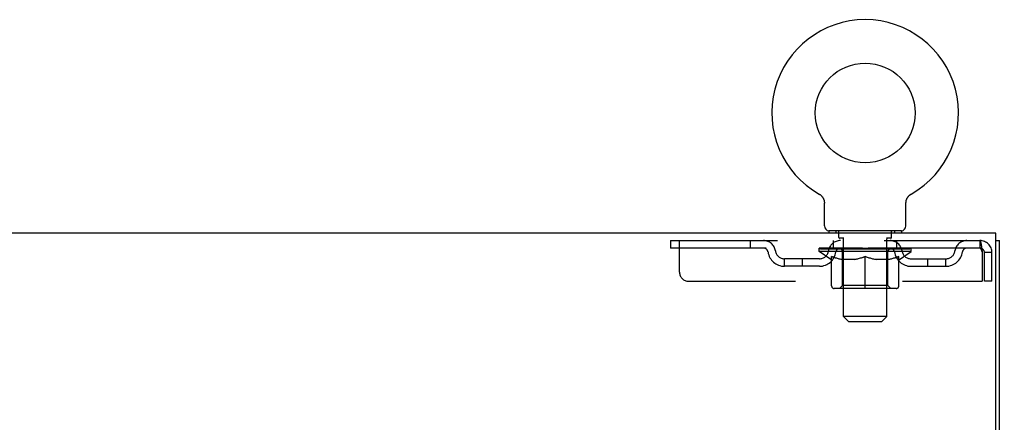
# Model space of a CAD drawing. Header units: inches. Extents: x 0 to 268, y 0 to 174.
# Tile 64 of 71: x 118.39 to 131.97, y 125.79 to 131.35. Entities that reach past the tile are written whole.
import ezdxf

# ---------------------------------------------------------------- set-up
doc = ezdxf.new("R2010")
doc.units = ezdxf.units.IN
doc.header["$LTSCALE"] = 14.749625
doc.header["$MEASUREMENT"] = 0
doc.linetypes.add('HIDDEN', pattern=[0.2, 0.1, -0.1])
doc.layers.get('0').update_dxf_attribs({"linetype": 'CONTINUOUS'})
doc.layers.add('DEFAULT_2', color=8, linetype='HIDDEN')
doc.layers.add('DIMENSIONS', color=7, linetype='CONTINUOUS')
doc.styles.get("Standard").update_dxf_attribs({"font": 'arial.ttf'})
doc.dimstyles.new('DIMSTYLE_1', dxfattribs={"dimtxt": 1.183125, "dimasz": 1.5775, "dimexe": 0.09, "dimexo": 0.07, "dimgap": 0.0375, "dimtad": 0, "dimtih": 1, "dimtoh": 1, "dimzin": 4, "dimdsep": 46, "dimtxsty": 'Standard', "dimblk": '_FILLED', "dimblk1": '_FILLED', "dimblk2": '_FILLED', "dimcen": 0.09, "dimadec": 3, "dimazin": 1, "dimtfac": 1, "dimtdec": 3, "dimtofl": 0, "dimtmove": 0, "dimatfit": 3, "dimldrblk": '_FILLED', "dimfxl": 0, "dimtolj": 1, "dimtzin": 4, "dimarcsym": 0})

# ---------------------------------------------------------------- blocks, each defined once
blk = doc.blocks.new('_FILLED')
at = {"color": 0, "linetype": 'ByBlock'}
blk.add_solid([(0, 0), (-1, 0.2), (-1, -0.2)], dxfattribs=at)
blk = doc.blocks.new('*D10')
at = {"layer": 'DIMENSIONS', "color": 2, "linetype": 'Continuous'}
for p, q in [((132.901, 128.407), (136.287, 128.407)), ((134.867, 128.407), (134.867, 121.903)), ((134.867, 113.032), (134.867, 119.537)), ((131.513, 113.032), (136.287, 113.032))]:
    blk.add_line(p, q, dxfattribs=at)
at = {"layer": 'DIMENSIONS', "color": 2, "linetype": 'Continuous', "xscale": 1.5775, "yscale": 1.5775, "zscale": 1.5775}
for p, rotation in [((134.867, 128.407), 90), ((134.867, 113.032), 270)]:
    blk.add_blockref('_FILLED', p, dxfattribs=dict(at, rotation=rotation))
at = {"layer": 'DIMENSIONS', "color": 2, "linetype": 'Continuous', "insert": (134.867, 121.311), "char_height": 1.1831, "width": 4.13434, "attachment_point": 2, "line_spacing_factor": 0.9}
blk.add_mtext('15.38', dxfattribs=at)

msp = doc.modelspace()

# ---------------------------------------------------------------- linework, layer by layer
at = {"color": 7, "linetype": 'Continuous'}
for p, q in [((129.419, 128.945), (129.419, 128.945)), ((129.419, 128.945), (129.423, 128.943)), ((129.42, 128.945), (129.422, 128.944)), ((129.423, 128.943), (129.428, 128.94)), ((129.428, 128.94), (129.432, 128.937)), ((129.432, 128.937), (129.436, 128.934)), ((129.436, 128.934), (129.44, 128.931)), ((129.44, 128.931), (129.444, 128.928)), ((129.444, 128.928), (129.447, 128.924)), ((129.447, 128.924), (129.451, 128.921)), ((129.451, 128.921), (129.455, 128.917)), ((129.454, 128.917), (129.458, 128.913)), ((129.458, 128.913), (129.461, 128.909)), ((129.461, 128.909), (129.464, 128.905)), ((129.464, 128.905), (129.467, 128.901)), ((129.467, 128.901), (129.47, 128.897)), ((129.47, 128.897), (129.472, 128.892)), ((129.472, 128.892), (129.475, 128.888)), ((129.475, 128.888), (129.477, 128.883)), ((129.477, 128.883), (129.479, 128.879)), ((129.479, 128.879), (129.481, 128.874)), ((129.481, 128.874), (129.483, 128.869)), ((129.483, 128.869), (129.485, 128.865)), ((129.485, 128.865), (129.486, 128.86)), ((129.486, 128.86), (129.488, 128.855)), ((129.488, 128.855), (129.489, 128.85)), ((129.489, 128.85), (129.49, 128.845)), ((129.49, 128.845), (129.49, 128.84)), ((129.49, 128.84), (129.491, 128.835)), ((130.617, 128.83), (130.618, 128.835)), ((130.617, 128.825), (130.617, 128.83)), ((130.617, 128.825), (130.617, 128.83)), ((130.617, 128.82), (130.617, 128.825)), ((130.618, 128.84), (130.619, 128.845)), ((130.618, 128.835), (130.618, 128.84)), ((130.619, 128.845), (130.62, 128.85)), ((130.62, 128.85), (130.621, 128.855)), ((130.621, 128.855), (130.622, 128.86)), ((130.622, 128.86), (130.624, 128.865)), ((130.624, 128.865), (130.625, 128.869)), ((130.625, 128.869), (130.627, 128.874)), ((130.627, 128.874), (130.629, 128.879)), ((130.629, 128.879), (130.631, 128.883)), ((130.631, 128.883), (130.634, 128.888)), ((130.634, 128.888), (130.636, 128.892)), ((130.636, 128.892), (130.639, 128.897)), ((130.639, 128.897), (130.642, 128.901)), ((130.642, 128.901), (130.645, 128.905)), ((130.644, 128.905), (130.648, 128.909)), ((130.648, 128.909), (130.651, 128.913)), ((130.651, 128.913), (130.654, 128.917)), ((130.654, 128.917), (130.658, 128.921)), ((130.658, 128.921), (130.661, 128.924)), ((130.661, 128.924), (130.665, 128.928)), ((130.665, 128.928), (130.669, 128.931)), ((130.669, 128.931), (130.673, 128.934)), ((130.673, 128.934), (130.677, 128.937)), ((130.677, 128.937), (130.681, 128.94)), ((130.681, 128.94), (130.685, 128.943)), ((130.681, 128.94), (130.682, 128.941)), ((130.685, 128.943), (130.69, 128.945)), ((130.687, 128.944), (130.688, 128.945)), ((130.69, 128.945), (130.69, 128.945)), ((129.492, 128.506), (129.492, 128.82)), ((130.617, 128.506), (130.617, 128.82)), ((129.554, 128.437), (129.554, 128.407)), ((130.554, 128.437), (129.554, 128.437)), ((130.554, 128.437), (130.554, 128.407)), ((131.856, 128.303), (131.908, 128.303))]:
    msp.add_line(p, q, dxfattribs=at)
at = {"color": 3, "linetype": 'Continuous'}
for p, q in [((131.856, 128.407), (54.21, 128.407)), ((131.856, 125.071), (131.856, 128.407)), ((131.908, 48.511), (131.908, 128.303))]:
    msp.add_line(p, q, dxfattribs=at)
at = {"color": 7, "linetype": 'Continuous'}
msp.add_lwpolyline([(129.491, 128.835), (129.491, 128.83), (129.492, 128.825), (129.492, 128.82)], dxfattribs=at)
msp.add_circle((130.054, 130.065), 0.688, dxfattribs=at)
for centre, radius, start, end in [((130.054, 130.065), 1.288, 299.5053, 240.4947), ((129.561, 128.506), 0.069, 180, 265), ((130.548, 128.506), 0.069, 275, 360)]:
    msp.add_arc(centre, radius, start, end, dxfattribs=at)
at = {"layer": 'DEFAULT_2', "color": 8, "linetype": 'HIDDEN'}
for p, q in [((129.419, 128.945), (129.419, 128.945)), ((129.426, 128.941), (129.428, 128.94)), ((129.651, 128.437), (129.651, 128.407)), ((129.689, 128.347), (129.689, 128.427)), ((130.419, 128.347), (130.419, 128.427)), ((130.457, 128.437), (130.457, 128.407)), ((127.367, 128.303), (127.367, 128.199)), ((127.367, 128.303), (131.637, 128.303)), ((127.492, 127.866), (127.492, 128.303)), ((128.467, 128.303), (128.467, 128.199)), ((129.617, 128.199), (129.617, 128.303)), ((129.759, 128.337), (129.699, 128.337)), ((129.754, 127.256), (129.754, 128.327)), ((130.409, 128.337), (130.349, 128.337)), ((130.354, 127.256), (130.354, 128.327)), ((130.492, 128.199), (130.492, 128.303)), ((131.637, 128.303), (131.637, 128.199)), ((131.64, 128.302), (131.637, 128.303)), ((131.637, 128.199), (127.367, 128.199)), ((129.421, 128.152), (129.421, 128.199)), ((130.688, 128.152), (129.421, 128.152)), ((129.58, 128.041), (129.421, 128.152)), ((129.431, 128.193), (129.431, 128.199)), ((129.439, 128.189), (129.439, 128.193)), ((129.439, 128.189), (130.669, 128.189)), ((129.448, 128.189), (129.448, 128.193)), ((129.449, 128.189), (129.449, 128.193)), ((129.459, 128.193), (129.459, 128.199)), ((129.475, 128.189), (129.475, 128.193)), ((129.477, 128.189), (129.477, 128.193)), ((129.506, 128.193), (129.506, 128.199)), ((129.52, 128.189), (129.52, 128.193)), ((129.523, 128.189), (129.523, 128.193)), ((129.727, 128.192), (129.526, 128.192)), ((129.569, 128.193), (129.569, 128.199)), ((129.571, 128.189), (129.571, 128.192)), ((129.571, 128.189), (129.571, 128.192)), ((129.574, 128.189), (129.574, 128.192)), ((129.581, 128.189), (129.581, 128.193)), ((129.582, 128.189), (129.582, 128.192)), ((129.585, 128.189), (129.585, 128.193)), ((129.588, 128.189), (129.588, 128.193)), ((129.593, 128.189), (129.593, 128.192)), ((129.607, 128.189), (129.607, 128.192)), ((129.625, 128.189), (129.625, 128.195)), ((129.625, 128.189), (129.625, 128.192)), ((129.646, 128.189), (129.646, 128.192)), ((129.647, 128.193), (129.647, 128.199)), ((129.657, 128.189), (129.657, 128.193)), ((129.661, 128.189), (129.661, 128.193)), ((129.67, 128.189), (129.67, 128.192)), ((129.682, 128.189), (129.682, 128.196)), ((129.697, 128.189), (129.697, 128.192)), ((129.7, 128.189), (129.7, 128.192)), ((129.727, 128.189), (129.727, 128.192)), ((129.794, 128.192), (129.732, 128.192)), ((129.738, 128.193), (129.738, 128.199)), ((129.742, 127.681), (129.742, 128.149)), ((129.744, 128.189), (129.744, 128.193)), ((129.749, 128.189), (129.749, 128.193)), ((129.755, 128.189), (129.755, 128.198)), ((129.759, 128.189), (129.759, 128.192)), ((129.77, 128.189), (129.77, 128.192)), ((129.794, 128.189), (129.794, 128.192)), ((129.869, 128.192), (129.81, 128.192)), ((129.83, 128.189), (129.83, 128.192)), ((129.838, 128.193), (129.838, 128.199)), ((129.841, 128.189), (129.841, 128.193)), ((129.844, 128.189), (129.844, 128.198)), ((129.846, 128.189), (129.846, 128.193)), ((129.854, 128.189), (129.854, 128.193)), ((129.869, 128.189), (129.869, 128.192)), ((129.95, 128.192), (129.895, 128.192)), ((129.908, 128.189), (129.908, 128.192)), ((129.94, 128.192), (130.054, 128.199)), ((129.944, 128.193), (129.944, 128.199)), ((129.945, 128.199), (129.944, 128.199)), ((129.945, 128.193), (129.945, 128.199)), ((129.945, 128.189), (129.945, 128.193)), ((129.949, 128.189), (129.949, 128.193)), ((129.95, 128.189), (129.95, 128.193)), ((129.95, 128.189), (129.95, 128.192)), ((130.033, 128.192), (129.985, 128.192)), ((129.991, 128.189), (129.991, 128.192)), ((130.033, 128.189), (130.033, 128.192)), ((130.052, 128.193), (130.052, 128.193)), ((130.052, 128.189), (130.052, 128.193)), ((130.052, 128.189), (130.052, 128.193)), ((130.054, 128.193), (130.054, 128.199)), ((130.057, 128.189), (130.057, 128.193)), ((130.057, 128.189), (130.057, 128.193)), ((130.057, 128.193), (130.057, 128.193)), ((130.059, 128.192), (130.123, 128.192)), ((130.075, 128.189), (130.075, 128.192)), ((130.091, 128.192), (130.091, 128.197)), ((130.091, 128.197), (130.169, 128.192)), ((130.112, 128.192), (130.112, 128.196)), ((130.118, 128.189), (130.118, 128.192)), ((130.158, 128.189), (130.158, 128.193)), ((130.159, 128.189), (130.159, 128.192)), ((130.159, 128.192), (130.213, 128.192)), ((130.16, 128.189), (130.16, 128.193)), ((130.164, 128.199), (130.164, 128.199)), ((130.164, 128.193), (130.164, 128.199)), ((130.164, 128.193), (130.164, 128.199)), ((130.164, 128.189), (130.164, 128.193)), ((130.2, 128.189), (130.2, 128.192)), ((130.239, 128.189), (130.239, 128.192)), ((130.239, 128.192), (130.298, 128.192)), ((130.255, 128.189), (130.255, 128.193)), ((130.262, 128.189), (130.262, 128.193)), ((130.265, 128.189), (130.265, 128.198)), ((130.267, 128.189), (130.267, 128.193)), ((130.271, 128.193), (130.271, 128.199)), ((130.278, 128.189), (130.278, 128.192)), ((130.314, 128.189), (130.314, 128.192)), ((130.314, 128.192), (130.376, 128.192)), ((130.338, 128.189), (130.338, 128.192)), ((130.349, 128.189), (130.349, 128.192)), ((130.353, 128.189), (130.353, 128.198)), ((130.359, 128.189), (130.359, 128.193)), ((130.364, 128.189), (130.364, 128.193)), ((130.367, 127.681), (130.367, 128.149)), ((130.371, 128.193), (130.371, 128.199)), ((130.381, 128.189), (130.381, 128.192)), ((130.381, 128.192), (130.583, 128.192)), ((130.408, 128.189), (130.408, 128.192)), ((130.411, 128.189), (130.411, 128.192)), ((130.427, 128.189), (130.427, 128.196)), ((130.438, 128.189), (130.438, 128.192)), ((130.448, 128.189), (130.448, 128.193)), ((130.452, 128.189), (130.452, 128.193)), ((130.461, 128.193), (130.461, 128.199)), ((130.463, 128.189), (130.463, 128.192)), ((130.483, 128.189), (130.483, 128.195)), ((130.484, 128.189), (130.484, 128.192)), ((130.502, 128.189), (130.502, 128.192)), ((130.516, 128.189), (130.516, 128.192)), ((130.52, 128.189), (130.52, 128.193)), ((130.524, 128.189), (130.524, 128.193)), ((130.527, 128.189), (130.527, 128.193)), ((130.527, 128.189), (130.527, 128.192)), ((130.528, 128.041), (130.688, 128.152)), ((130.534, 128.189), (130.534, 128.192)), ((130.537, 128.189), (130.537, 128.192)), ((130.538, 128.189), (130.538, 128.192)), ((130.539, 128.193), (130.539, 128.199)), ((130.586, 128.189), (130.586, 128.193)), ((130.588, 128.189), (130.588, 128.193)), ((130.603, 128.193), (130.603, 128.199)), ((130.631, 128.189), (130.631, 128.193)), ((130.633, 128.189), (130.633, 128.193)), ((130.649, 128.193), (130.649, 128.199)), ((130.659, 128.189), (130.659, 128.193)), ((130.66, 128.189), (130.66, 128.193)), ((130.669, 128.189), (130.669, 128.193)), ((130.678, 128.193), (130.678, 128.199)), ((130.688, 128.152), (130.688, 128.199)), ((128.94, 127.948), (128.94, 128.052)), ((129.423, 128.052), (128.94, 128.052)), ((129.19, 127.948), (129.19, 128.052)), ((129.58, 128.041), (129.591, 128.041)), ((129.591, 127.678), (129.591, 128.084)), ((129.913, 128.041), (129.733, 128.041)), ((130.054, 127.641), (130.054, 128.085)), ((130.375, 128.041), (130.196, 128.041)), ((130.518, 127.678), (130.518, 128.084)), ((130.518, 128.041), (130.528, 128.041)), ((130.686, 128.052), (131.169, 128.052)), ((130.919, 127.948), (130.919, 128.052)), ((131.169, 127.948), (131.169, 128.052)), ((131.67, 128.136), (131.67, 127.741)), ((131.804, 128.136), (131.7, 128.136)), ((131.7, 127.741), (131.7, 128.136)), ((131.804, 127.741), (131.804, 128.136)), ((129.423, 127.948), (128.94, 127.948)), ((130.686, 127.948), (131.169, 127.948)), ((127.617, 127.741), (131.67, 127.741)), ((131.804, 127.741), (131.7, 127.741)), ((130.481, 127.641), (129.628, 127.641)), ((129.742, 127.681), (129.702, 127.641)), ((130.367, 127.681), (129.742, 127.681)), ((130.367, 127.681), (130.407, 127.641)), ((130.354, 127.256), (129.754, 127.256)), ((129.823, 127.187), (129.754, 127.256)), ((130.285, 127.187), (130.354, 127.256)), ((129.823, 127.187), (130.285, 127.187))]:
    msp.add_line(p, q, dxfattribs=at)
for points in [[(131.64, 128.302), (131.642, 128.299), (131.644, 128.294), (131.647, 128.287), (131.649, 128.278), (131.651, 128.267), (131.654, 128.254), (131.656, 128.24), (131.659, 128.225), (131.661, 128.209), (131.663, 128.191), (131.666, 128.173), (131.668, 128.155), (131.67, 128.136)], [(131.644, 128.196), (131.642, 128.198), (131.64, 128.199), (131.637, 128.199)], [(131.644, 128.196), (131.647, 128.193), (131.649, 128.19), (131.651, 128.185), (131.654, 128.181), (131.656, 128.175), (131.659, 128.17), (131.661, 128.163), (131.663, 128.157), (131.666, 128.15), (131.668, 128.143), (131.67, 128.136)], [(129.591, 128.084), (129.617, 128.074), (129.642, 128.065), (129.667, 128.058), (129.692, 128.051), (129.716, 128.045), (129.741, 128.041)], [(129.733, 128.041), (129.71, 128.046), (129.686, 128.051), (129.663, 128.058), (129.639, 128.065), (129.615, 128.074), (129.591, 128.083)], [(129.903, 128.041), (129.928, 128.045), (129.953, 128.051), (129.978, 128.058), (130.003, 128.066), (130.029, 128.075), (130.054, 128.085)], [(130.054, 128.083), (130.03, 128.073), (130.006, 128.065), (129.983, 128.058), (129.959, 128.051), (129.936, 128.045), (129.913, 128.041)], [(130.054, 128.085), (130.08, 128.075), (130.106, 128.066), (130.131, 128.058), (130.156, 128.051), (130.181, 128.045), (130.205, 128.041)], [(130.196, 128.041), (130.172, 128.046), (130.149, 128.051), (130.126, 128.058), (130.102, 128.065), (130.078, 128.074), (130.054, 128.083)], [(130.368, 128.041), (130.393, 128.045), (130.417, 128.051), (130.442, 128.058), (130.467, 128.066), (130.492, 128.074), (130.518, 128.084)], [(130.518, 128.083), (130.493, 128.074), (130.469, 128.065), (130.445, 128.058), (130.422, 128.051), (130.399, 128.046), (130.375, 128.041)]]:
    msp.add_lwpolyline(points, dxfattribs=at)
for centre, radius, start, end in [((129.561, 128.506), 0.069, 265, 270), ((129.679, 128.427), 0.01, 0, 90), ((130.429, 128.427), 0.01, 90, 180), ((130.548, 128.506), 0.069, 270, 275), ((128.651, 128.136), 0.167, 8.0716, 90), ((129.712, 128.136), 0.167, 90, 171.9284), ((129.699, 128.347), 0.01, 180, 270), ((129.744, 128.327), 0.01, 0, 90), ((130.364, 128.327), 0.01, 90, 180), ((130.397, 128.136), 0.167, 8.0716, 90), ((130.409, 128.347), 0.01, 270, 360), ((131.458, 128.136), 0.167, 90, 171.9284), ((131.637, 128.136), 0.167, 0, 90), ((128.651, 128.137), 0.0625, 7.9863, 90), ((128.94, 128.177), 0.229, 187.9863, 270), ((128.94, 128.177), 0.125, 188.0716, 270), ((129.423, 128.177), 0.125, 270, 351.9284), ((129.423, 128.177), 0.229, 270, 352.0137), ((129.711, 128.137), 0.0625, 90, 172.0137), ((129.702, 128.149), 0.0398, 0, 90), ((130.407, 128.149), 0.0398, 90, 180), ((130.397, 128.137), 0.0625, 7.9863, 90), ((130.686, 128.177), 0.229, 187.9863, 270), ((130.686, 128.177), 0.125, 188.0716, 270), ((131.169, 128.177), 0.125, 270, 351.9284), ((131.169, 128.177), 0.229, 270, 352.0137), ((131.458, 128.137), 0.0625, 90, 172.0137), ((131.637, 128.136), 0.063, 0, 90), ((127.617, 127.866), 0.125, 180, 270), ((129.628, 127.678), 0.0371, 180, 270), ((130.481, 127.678), 0.0371, 270, 360)]:
    msp.add_arc(centre, radius, start, end, dxfattribs=at)
for centre, major_axis, ratio, start_param, end_param in [((130.054, 128.199), (0.633, 0.007), 0.05963, 2.96643, 3.140963), ((129.401, 128.187), (0.198, 0), 0.060556, 0.430652, 1.470503), ((130.054, 128.199), (0.633, 0), 0.060556, -3.141593, -2.96706), ((129.401, 128.181), (0.198, 0.002), 0.05963, 1.376596, 1.469874), ((130.054, 128.199), (0.633, 0.013), 0.05688, 2.791345, 2.965878), ((129.377, 128.187), (0.198, 0.002), 0.05963, 0.25549, 1.295341), ((129.445, 128.187), (0.198, -0.002), 0.05963, 0.605815, 1.645666), ((130.054, 128.199), (0.633, -0.007), 0.05963, -2.96643, -2.791898), ((129.445, 128.181), (0.198, 0), 0.060556, 1.551758, 1.645036), ((129.377, 128.181), (0.198, 0.004), 0.05688, 1.20151, 1.294789), ((129.447, 128.183), (0.164, 0.002), 0.05963, 1.065228, 1.614276), ((129.427, 128.183), (0.164, 0.003), 0.05688, 0.890143, 1.43919), ((129.485, 128.183), (0.164, 0), 0.060556, 1.240391, 1.789438), ((130.054, 128.199), (0.633, 0.019), 0.052395, 2.616403, 2.790936), ((129.373, 128.187), (0.198, 0.004), 0.05688, 0.080405, 1.120256), ((129.508, 128.187), (0.198, -0.004), 0.05688, 0.7809, 1.820751), ((130.054, 128.199), (0.633, -0.013), 0.05688, -2.791345, -2.616812), ((129.508, 128.181), (0.198, -0.002), 0.05963, 1.72692, 1.820198), ((129.373, 128.181), (0.198, 0.006), 0.052395, 1.026568, 1.119847), ((129.426, 128.183), (0.164, 0.005), 0.052395, 0.715201, 1.264248), ((129.54, 128.183), (0.164, -0.002), 0.05963, 1.415553, 1.9646), ((130.054, 128.199), (0.633, 0.025), 0.046319, 2.441654, 2.616187), ((129.587, 128.187), (0.198, -0.006), 0.052395, 0.955842, 1.995693), ((129.39, 128.187), (0.198, 0.006), 0.052395, -0.094537, 0.945314), ((130.054, 128.199), (0.633, -0.019), 0.052395, -2.616403, -2.44187), ((129.587, 128.181), (0.198, -0.004), 0.05688, 1.902006, 1.995284), ((129.39, 128.181), (0.198, 0.008), 0.046319, 0.851819, 0.945098), ((129.445, 128.183), (0.164, 0.006), 0.046319, 0.540452, 1.089499), ((129.611, 128.183), (0.164, -0.003), 0.05688, 1.590638, 2.139686), ((130.054, 128.199), (0.633, 0.029), 0.038841, 2.267123, 2.441656), ((129.681, 128.187), (0.198, -0.008), 0.046319, 1.130591, 2.170442), ((129.427, 128.187), (0.198, 0.008), 0.046319, -0.269286, 0.770565), ((130.054, 128.199), (0.633, -0.025), 0.046319, -2.441654, -2.267121), ((129.681, 128.181), (0.198, -0.006), 0.052395, 2.076947, 2.170226), ((129.427, 128.181), (0.198, 0.009), 0.038841, 0.677289, 0.770567), ((129.482, 128.183), (0.164, 0.008), 0.038841, 0.365921, 0.914969), ((129.696, 128.183), (0.164, -0.005), 0.052395, 1.76558, 2.314627), ((130.054, 128.199), (0.633, 0.033), 0.030195, 2.09281, 2.267343), ((129.786, 128.187), (0.198, -0.009), 0.038841, 1.305122, 2.344973), ((129.483, 128.187), (0.198, 0.009), 0.038841, -0.443817, 0.596034), ((130.054, 128.199), (0.633, -0.029), 0.038841, -2.267123, -2.092591), ((129.786, 128.181), (0.198, -0.008), 0.046319, 2.251696, 2.344975), ((129.483, 128.181), (0.198, 0.01), 0.030195, 0.502975, 0.596254), ((129.536, 128.183), (0.164, 0.009), 0.030195, 0.191608, 0.740655), ((129.791, 128.183), (0.164, -0.006), 0.046319, 1.940329, 2.489376), ((129.557, 128.187), (0.198, 0.01), 0.030195, -0.61813, 0.421721), ((130.054, 128.199), (0.633, 0.036), 0.020645, 1.918687, 2.09322), ((129.898, 128.187), (0.198, -0.01), 0.030195, 1.479435, 2.519286), ((130.054, 128.199), (0.633, -0.033), 0.030195, -2.09281, -1.918277), ((129.898, 128.181), (0.198, -0.009), 0.038841, 2.426227, 2.519505), ((129.557, 128.181), (0.198, 0.011), 0.020645, 0.328852, 0.422131), ((129.606, 128.183), (0.164, 0.009), 0.020645, 0.017485, 0.566532), ((129.895, 128.183), (0.164, -0.008), 0.038841, 2.11486, 2.663907), ((129.646, 128.187), (0.198, 0.011), 0.020645, -0.792253, 0.247598), ((130.054, 128.199), (0.633, 0.038), 0.010478, 1.744704, 1.919237), ((130.016, 128.187), (0.198, -0.011), 0.020645, 1.653558, 2.693409), ((130.054, 128.199), (0.633, -0.036), 0.020645, -1.918687, -1.744154), ((130.016, 128.181), (0.198, -0.01), 0.030195, 2.60054, 2.693819), ((129.646, 128.181), (0.198, 0.012), 0.010478, 0.154869, 0.248148), ((129.69, 128.183), (0.164, 0.01), 0.010478, 6.126688, 6.675735), ((130.003, 128.183), (0.164, -0.009), 0.030195, 2.289173, 2.83822), ((129.747, 128.187), (0.198, 0.012), 0.010478, -0.966236, -0.000846), ((130.135, 128.187), (0.198, -0.012), 0.010478, 1.827541, 2.867392), ((130.054, 128.199), (0.633, -0.038), 0.010478, -1.744704, -1.563007), ((130.135, 128.181), (0.198, -0.011), 0.020645, 2.774664, 2.867942), ((130.113, 128.183), (0.164, -0.009), 0.020645, 2.463296, 3.012344), ((129.974, 128.187), (0.198, 0.012), 0.010478, 0.274201, 1.314052), ((129.887, 128.183), (0.164, 0.01), 0.010478, -0.000483, 0.504314), ((129.857, 128.181), (0.198, 0.012), 0.010478, 0.099668, 0.192946), ((130.054, 128.199), (0.633, 0.038), 0.010478, -1.571421, -1.396888), ((130.251, 128.181), (0.198, -0.012), 0.010478, 2.74231, 2.948646), ((130.221, 128.183), (0.164, -0.01), 0.010478, 2.637279, 3.14189), ((130.092, 128.187), (0.198, 0.011), 0.020645, 0.448184, 1.488034), ((129.996, 128.183), (0.164, 0.009), 0.020645, 0.129249, 0.678296), ((129.974, 128.181), (0.198, 0.011), 0.020645, 0.273651, 0.366929), ((130.054, 128.199), (0.633, 0.036), 0.020645, -1.397439, -1.222906), ((130.362, 128.187), (0.198, -0.012), 0.010478, -3.140747, -2.175357), ((130.054, 128.199), (0.633, -0.038), 0.010478, 1.222355, 1.396888), ((130.21, 128.187), (0.198, 0.01), 0.030195, 0.622307, 1.662158), ((130.105, 128.183), (0.164, 0.009), 0.030195, 0.303372, 0.852419), ((130.419, 128.183), (0.164, -0.01), 0.010478, 2.749043, 3.29809), ((130.463, 128.187), (0.198, -0.011), 0.020645, 2.893995, 3.933846), ((130.092, 128.181), (0.198, 0.01), 0.030195, 0.447774, 0.541052), ((130.463, 128.181), (0.198, -0.012), 0.010478, 2.893445, 2.986723), ((130.054, 128.199), (0.633, 0.033), 0.030195, -1.223315, -1.048783), ((130.054, 128.199), (0.633, -0.036), 0.020645, 1.048373, 1.222906), ((130.323, 128.187), (0.198, 0.009), 0.038841, 0.79662, 1.836471), ((130.214, 128.183), (0.164, 0.008), 0.038841, 0.477686, 1.026733), ((130.503, 128.183), (0.164, -0.009), 0.020645, 2.57506, 3.124108), ((130.552, 128.187), (0.198, -0.01), 0.030195, 2.719872, 3.759723), ((130.428, 128.187), (0.198, 0.008), 0.046319, 0.971151, 2.011002), ((130.21, 128.181), (0.198, 0.009), 0.038841, 0.622087, 0.715366), ((130.552, 128.181), (0.198, -0.011), 0.020645, 2.719462, 2.812741), ((130.054, 128.199), (0.633, 0.029), 0.038841, -1.049002, -0.874469), ((130.054, 128.199), (0.633, -0.033), 0.030195, 0.87425, 1.048783), ((130.317, 128.183), (0.164, 0.006), 0.046319, 0.652216, 1.201263), ((130.521, 128.187), (0.198, 0.006), 0.052395, 1.1459, 2.185751), ((130.573, 128.183), (0.164, -0.009), 0.030195, 2.400937, 2.949985), ((130.625, 128.187), (0.198, -0.009), 0.038841, 2.545558, 3.585409), ((130.413, 128.183), (0.164, 0.005), 0.052395, 0.826965, 1.376012), ((130.323, 128.181), (0.198, 0.008), 0.046319, 0.796618, 0.889896), ((130.625, 128.181), (0.198, -0.01), 0.030195, 2.545339, 2.638617), ((130.601, 128.187), (0.198, 0.004), 0.05688, 1.320842, 2.360692), ((130.054, 128.199), (0.633, 0.025), 0.046319, -0.874471, -0.699939), ((130.054, 128.199), (0.633, -0.029), 0.038841, 0.699936, 0.874469), ((130.681, 128.187), (0.198, -0.008), 0.046319, 2.371028, 3.410879), ((130.627, 128.183), (0.164, -0.008), 0.038841, 2.226624, 2.775671), ((130.663, 128.187), (0.198, 0.002), 0.05963, 1.495927, 2.535778), ((130.497, 128.183), (0.164, 0.003), 0.05688, 1.001907, 1.550954), ((130.718, 128.187), (0.198, -0.006), 0.052395, 2.196279, 3.23613), ((130.664, 128.183), (0.164, -0.006), 0.046319, 2.052093, 2.601141), ((130.428, 128.181), (0.198, 0.006), 0.052395, 0.971367, 1.064645), ((130.707, 128.187), (0.198, 0), 0.060556, 1.671089, 2.71094), ((130.681, 128.181), (0.198, -0.009), 0.038841, 2.371026, 2.464304), ((130.735, 128.187), (0.198, -0.004), 0.05688, 2.021337, 3.061188), ((130.054, 128.199), (0.633, 0.019), 0.052395, -0.699723, -0.52519), ((130.054, 128.199), (0.633, -0.025), 0.046319, 0.525406, 0.699939), ((130.732, 128.187), (0.198, -0.002), 0.05963, 1.846251, 2.886102), ((130.568, 128.183), (0.164, 0.002), 0.05963, 1.176993, 1.72604), ((130.682, 128.183), (0.164, -0.005), 0.052395, 1.877344, 2.426392), ((130.624, 128.183), (0.164, 0), 0.060556, 1.352155, 1.901202), ((130.682, 128.183), (0.164, -0.003), 0.05688, 1.702402, 2.25145), ((130.662, 128.183), (0.164, -0.002), 0.05963, 1.527317, 2.076364), ((130.521, 128.181), (0.198, 0.004), 0.05688, 1.146309, 1.239587), ((130.718, 128.181), (0.198, -0.008), 0.046319, 2.196495, 2.289773), ((130.054, 128.199), (0.633, 0.013), 0.05688, -0.524781, -0.350248), ((130.054, 128.199), (0.633, -0.019), 0.052395, 0.350657, 0.52519), ((130.601, 128.181), (0.198, 0.002), 0.05963, 1.321394, 1.414673), ((130.735, 128.181), (0.198, -0.006), 0.052395, 2.021746, 2.115024), ((130.054, 128.199), (0.633, 0.007), 0.05963, -0.349695, -0.175162), ((130.054, 128.199), (0.633, -0.013), 0.05688, 0.175715, 0.350248), ((130.663, 128.181), (0.198, 0), 0.060556, 1.496556, 1.589835), ((130.732, 128.181), (0.198, -0.004), 0.05688, 1.846804, 1.940083), ((130.707, 128.181), (0.198, -0.002), 0.05963, 1.671719, 1.764997), ((130.054, 128.199), (0.633, 0), 0.060556, -0.174533, 0), ((130.054, 128.199), (0.633, -0.007), 0.05963, 0.000629, 0.175162)]:
    msp.add_ellipse(centre, major_axis=major_axis, ratio=ratio, start_param=start_param, end_param=end_param, dxfattribs=at)

# ---------------------------------------------------------------- dimensions: what is measured, and where the dimension line sits
at = {"layer": 'DIMENSIONS', "color": 2, "linetype": 'Continuous'}
dim = msp.add_linear_dim(base=(134.866832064, 113.032162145), p1=(132.830545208, 128.407162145), p2=(131.442545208, 113.032162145), angle=270, dimstyle='DIMSTYLE_1', dxfattribs=at)
dim.commit()
dim.dimension.update_dxf_attribs({"geometry": '*D10', "text_midpoint": (134.914903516, 120.713071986), "dimtype": 160})

doc.saveas('drawing.dxf')
